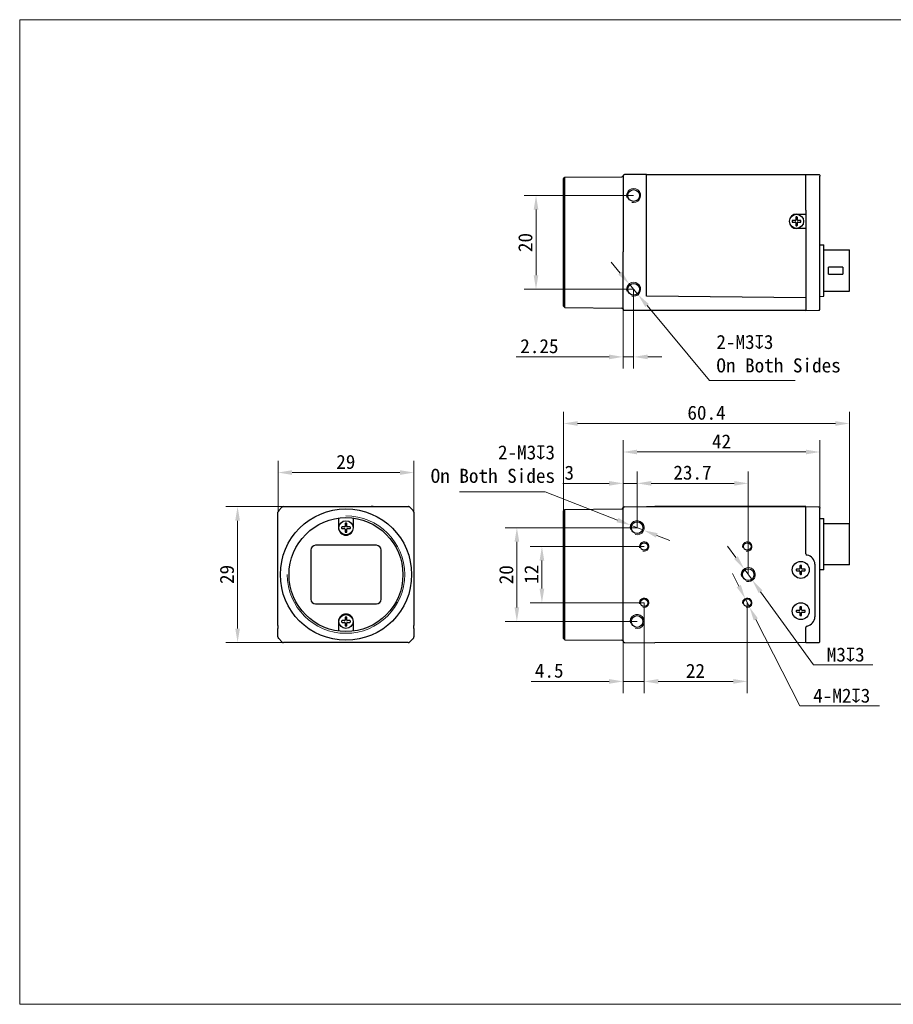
# Model space of a CAD drawing. Header units: millimetres. Extents: x 407 to 704, y 55 to 265.
# Tile 1 of 2: x 407 to 593, y 55 to 265. Entities that reach past the tile are written whole.
import ezdxf

# ---------------------------------------------------------------- set-up
doc = ezdxf.new("R2010")
doc.units = ezdxf.units.MM
doc.header["$LTSCALE"] = 16.335
doc.header["$PDMODE"] = 3
doc.header["$PDSIZE"] = 8
doc.layers.get('0').update_dxf_attribs({"linetype": 'CONTINUOUS'})
doc.layers.get('Defpoints').update_dxf_attribs({"linetype": 'CONTINUOUS'})
for name, color, linetype in [('00_COMPONENTS', 7, 'CONTINUOUS'), ('51__DRAFT_DIMS', 7, 'CONTINUOUS'), ('ASM_DXF_DIMENSION', 7, 'CONTINUOUS'), ('ASM_DXF_FORMAT', 7, 'CONTINUOUS'), ('D-01-35-26-0DXF_CONTINUOUS_LINE', 7, 'CONTINUOUS'), ('D-01-36-26-0DXF_CONTINUOUS_LINE', 7, 'CONTINUOUS')]:
    doc.layers.add(name, color=color, linetype=linetype)
doc.layers.add('AM_5', color=3, linetype='CONTINUOUS', lineweight=25)
doc.styles.get("Standard").update_dxf_attribs({"font": 'simfang.ttf'})
doc.dimstyles.new('DIMSTYLE_1', dxfattribs={"dimtxt": 3, "dimasz": 3, "dimexe": 2.5, "dimexo": 0, "dimgap": 0.75, "dimtad": 1, "dimdsep": 46, "dimtxsty": 'STANDARD', "dimblk": '_FILLED', "dimcen": 0.09, "dimclrd": 8, "dimclre": 8, "dimclrt": 7, "dimadec": 0, "dimazin": 0, "dimtp": 0.001, "dimtm": 0.001, "dimtfac": 1, "dimtofl": 0, "dimtmove": 0, "dimatfit": 3, "dimldrblk": '_FILLED', "dimfxl": 1, "dimtolj": 1, "dimlwd": 9, "dimlwe": 9, "dimarcsym": 0})
doc.dimstyles.new('DIMSTYLE_1$0', dxfattribs={"dimtxt": 3, "dimasz": 3, "dimexe": 2.5, "dimexo": 0, "dimgap": 0.75, "dimtad": 1, "dimdsep": 46, "dimtxsty": 'STANDARD', "dimblk": '_FILLED', "dimcen": 0.09, "dimclrd": 8, "dimclre": 8, "dimclrt": 7, "dimadec": 0, "dimazin": 0, "dimtp": 0.001, "dimtm": 0.001, "dimtfac": 1, "dimtofl": 0, "dimtmove": 0, "dimatfit": 3, "dimldrblk": '_FILLED', "dimfxl": 1, "dimtolj": 1, "dimlwd": 9, "dimlwe": 9, "dimarcsym": 0})
doc.dimstyles.new('DIMSTYLE_2', dxfattribs={"dimtxt": 3, "dimasz": 3, "dimexe": 2.5, "dimexo": 0, "dimtad": 1, "dimdec": 3, "dimdsep": 46, "dimtxsty": 'STANDARD', "dimblk": '_FILLED', "dimcen": 0.09, "dimclrd": 8, "dimclre": 8, "dimclrt": 7, "dimadec": 0, "dimazin": 0, "dimtp": 0.001, "dimtm": 0.001, "dimtfac": 1, "dimtdec": 3, "dimtmove": 0, "dimatfit": 2, "dimldrblk": '_FILLED', "dimfxl": 1, "dimtolj": 1, "dimlwd": 9, "dimlwe": 9, "dimarcsym": 0})

# ---------------------------------------------------------------- blocks, each defined once
blk = doc.blocks.new('_FILLED')
at = {"color": 0, "linetype": 'ByBlock'}
blk.add_solid([(0, 0), (-1, 0.167), (-1, -0.167)], dxfattribs=at)
blk = doc.blocks.new('*D145')
at = {"layer": 'D-01-35-26-0DXF_CONTINUOUS_LINE', "color": 8, "linetype": 'Continuous', "lineweight": 9}
for p, q in [((463.03, 161.32), (450.71, 161.32)), ((453.21, 158.32), (453.21, 135.32)), ((463.93, 132.32), (450.71, 132.32))]:
    blk.add_line(p, q, dxfattribs=at)
at = {"layer": 'Defpoints', "color": 0, "linetype": 'Continuous'}
for p in [(463.03, 161.32), (453.21, 132.32), (463.93, 132.32)]:
    blk.add_point(p, dxfattribs=at)
at = {"layer": 'D-01-35-26-0DXF_CONTINUOUS_LINE', "color": 8, "linetype": 'Continuous', "lineweight": 9, "xscale": 3, "yscale": 3, "zscale": 3}
for p, rotation in [((453.21, 161.32), 90), ((453.21, 132.32), 270)]:
    blk.add_blockref('_FILLED', p, dxfattribs=dict(at, rotation=rotation))
at = {"layer": 'D-01-35-26-0DXF_CONTINUOUS_LINE', "color": 7, "linetype": 'Continuous', "lineweight": 30, "insert": (449.42, 146.85), "char_height": 3, "attachment_point": 2, "rotation": 90}
blk.add_mtext('\\A1;29', dxfattribs=at)
blk = doc.blocks.new('*D146')
at = {"layer": 'D-01-35-26-0DXF_CONTINUOUS_LINE', "color": 8, "linetype": 'Continuous', "lineweight": 9}
for p, q in [((461.83, 160.11), (461.83, 171.08)), ((490.83, 160.11), (490.83, 171.08)), ((464.83, 168.58), (487.83, 168.58))]:
    blk.add_line(p, q, dxfattribs=at)
at = {"layer": 'Defpoints', "color": 0, "linetype": 'Continuous'}
for p in [(490.83, 168.58), (461.83, 160.11), (490.83, 160.11)]:
    blk.add_point(p, dxfattribs=at)
at = {"layer": 'D-01-35-26-0DXF_CONTINUOUS_LINE', "color": 8, "linetype": 'Continuous', "lineweight": 9, "xscale": 3, "yscale": 3, "zscale": 3, "rotation": 180}
blk.add_blockref('_FILLED', (461.83, 168.58), dxfattribs=at)
at = {"layer": 'D-01-35-26-0DXF_CONTINUOUS_LINE', "color": 8, "linetype": 'Continuous', "lineweight": 9, "xscale": 3, "yscale": 3, "zscale": 3}
blk.add_blockref('_FILLED', (490.83, 168.58), dxfattribs=at)
at = {"layer": 'D-01-35-26-0DXF_CONTINUOUS_LINE', "color": 7, "linetype": 'Continuous', "lineweight": 30, "insert": (476.29, 172.36), "char_height": 3, "attachment_point": 2}
blk.add_mtext('\\A1;29', dxfattribs=at)
blk = doc.blocks.new('*D147')
at = {"layer": '51__DRAFT_DIMS', "color": 8, "lineweight": 9}
for p, q in [((538.43, 156.82), (538.43, 168.78)), ((562.13, 146.82), (562.13, 168.78)), ((541.43, 166.28), (559.13, 166.28))]:
    blk.add_line(p, q, dxfattribs=at)
at = {"layer": 'Defpoints', "color": 0}
for p in [(562.13, 166.28), (538.43, 156.82), (562.13, 146.82)]:
    blk.add_point(p, dxfattribs=at)
at = {"layer": '51__DRAFT_DIMS', "color": 8, "lineweight": 9, "xscale": 3, "yscale": 3, "zscale": 3, "rotation": 180}
blk.add_blockref('_FILLED', (538.43, 166.28), dxfattribs=at)
at = {"layer": '51__DRAFT_DIMS', "color": 8, "lineweight": 9, "xscale": 3, "yscale": 3, "zscale": 3}
blk.add_blockref('_FILLED', (562.13, 166.28), dxfattribs=at)
at = {"layer": '51__DRAFT_DIMS', "color": 7, "insert": (550.23, 170.08), "char_height": 3, "attachment_point": 2}
blk.add_mtext('\\A1;23.7', dxfattribs=at)
blk = doc.blocks.new('*D148')
at = {"color": 8, "linetype": 'Continuous', "lineweight": 9}
for p, q in [((535.43, 160.96), (535.43, 168.78)), ((538.43, 156.82), (538.43, 168.78)), ((532.43, 166.28), (522.56, 166.28)), ((538.43, 166.28), (535.43, 166.28)), ((541.43, 166.28), (544.43, 166.28))]:
    blk.add_line(p, q, dxfattribs=at)
at = {"layer": 'Defpoints', "color": 0, "linetype": 'Continuous'}
for p in [(538.43, 166.28), (535.43, 160.96), (538.43, 156.82)]:
    blk.add_point(p, dxfattribs=at)
at = {"color": 8, "linetype": 'Continuous', "lineweight": 9, "xscale": 3, "yscale": 3, "zscale": 3}
blk.add_blockref('_FILLED', (535.43, 166.28), dxfattribs=at)
at = {"color": 8, "linetype": 'Continuous', "lineweight": 9, "xscale": 3, "yscale": 3, "zscale": 3, "rotation": 180}
blk.add_blockref('_FILLED', (538.43, 166.28), dxfattribs=at)
at = {"color": 7, "linetype": 'Continuous', "lineweight": 30, "insert": (524.97, 170.06), "char_height": 3, "attachment_point": 3}
blk.add_mtext('\\A1;3', dxfattribs=at)
blk = doc.blocks.new('*D149')
at = {"layer": '51__DRAFT_DIMS', "color": 8, "lineweight": 9}
for p, q in [((539.93, 140.82), (539.93, 121.54)), ((561.93, 140.82), (561.93, 121.54)), ((542.93, 124.04), (558.93, 124.04))]:
    blk.add_line(p, q, dxfattribs=at)
at = {"layer": 'Defpoints', "color": 0}
for p in [(539.93, 140.82), (561.93, 140.82), (561.93, 124.04)]:
    blk.add_point(p, dxfattribs=at)
at = {"layer": '51__DRAFT_DIMS', "color": 8, "lineweight": 9, "xscale": 3, "yscale": 3, "zscale": 3, "rotation": 180}
blk.add_blockref('_FILLED', (539.93, 124.04), dxfattribs=at)
at = {"layer": '51__DRAFT_DIMS', "color": 8, "lineweight": 9, "xscale": 3, "yscale": 3, "zscale": 3}
blk.add_blockref('_FILLED', (561.93, 124.04), dxfattribs=at)
at = {"layer": '51__DRAFT_DIMS', "color": 7, "insert": (550.87, 127.79), "char_height": 3, "attachment_point": 2}
blk.add_mtext('\\A1;22', dxfattribs=at)
blk = doc.blocks.new('*D150')
at = {"color": 8, "linetype": 'Continuous', "lineweight": 9}
for p, q in [((539.93, 140.82), (539.93, 121.54)), ((535.43, 134.41), (535.43, 121.54)), ((532.43, 124.04), (515.82, 124.04)), ((539.93, 124.04), (535.43, 124.04)), ((542.93, 124.04), (545.93, 124.04))]:
    blk.add_line(p, q, dxfattribs=at)
at = {"layer": 'Defpoints', "color": 0, "linetype": 'Continuous'}
for p in [(539.93, 140.82), (535.43, 134.41), (539.93, 124.04)]:
    blk.add_point(p, dxfattribs=at)
at = {"color": 8, "linetype": 'Continuous', "lineweight": 9, "xscale": 3, "yscale": 3, "zscale": 3}
blk.add_blockref('_FILLED', (535.43, 124.04), dxfattribs=at)
at = {"color": 8, "linetype": 'Continuous', "lineweight": 9, "xscale": 3, "yscale": 3, "zscale": 3, "rotation": 180}
blk.add_blockref('_FILLED', (539.93, 124.04), dxfattribs=at)
at = {"color": 7, "linetype": 'Continuous', "lineweight": 30, "insert": (522.73, 127.84), "char_height": 3, "attachment_point": 3}
blk.add_mtext('\\A1;4.5', dxfattribs=at)
blk = doc.blocks.new('*D151')
at = {"layer": '51__DRAFT_DIMS', "color": 8, "lineweight": 9}
for p, q in [((538.43, 156.82), (510.28, 156.82)), ((512.78, 153.82), (512.78, 139.82)), ((538.43, 136.82), (510.28, 136.82))]:
    blk.add_line(p, q, dxfattribs=at)
at = {"layer": 'Defpoints', "color": 0}
for p in [(538.43, 156.82), (512.78, 136.82), (538.43, 136.82)]:
    blk.add_point(p, dxfattribs=at)
at = {"layer": '51__DRAFT_DIMS', "color": 8, "lineweight": 9, "xscale": 3, "yscale": 3, "zscale": 3}
for p, rotation in [((512.78, 156.82), 90), ((512.78, 136.82), 270)]:
    blk.add_blockref('_FILLED', p, dxfattribs=dict(at, rotation=rotation))
at = {"layer": '51__DRAFT_DIMS', "color": 7, "insert": (509, 146.79), "char_height": 3, "attachment_point": 2, "rotation": 90}
blk.add_mtext('\\A1;20', dxfattribs=at)
blk = doc.blocks.new('*D152')
at = {"layer": '51__DRAFT_DIMS', "color": 8, "lineweight": 9}
for p, q in [((539.93, 152.82), (515.62, 152.82)), ((518.12, 143.82), (518.12, 149.82)), ((539.93, 140.82), (515.62, 140.82))]:
    blk.add_line(p, q, dxfattribs=at)
at = {"layer": 'Defpoints', "color": 0}
for p in [(518.12, 152.82), (539.93, 152.82), (539.93, 140.82)]:
    blk.add_point(p, dxfattribs=at)
at = {"layer": '51__DRAFT_DIMS', "color": 8, "lineweight": 9, "xscale": 3, "yscale": 3, "zscale": 3}
for p, rotation in [((518.12, 152.82), 90), ((518.12, 140.82), 270)]:
    blk.add_blockref('_FILLED', p, dxfattribs=dict(at, rotation=rotation))
at = {"layer": '51__DRAFT_DIMS', "color": 7, "insert": (514.37, 146.9), "char_height": 3, "attachment_point": 2, "rotation": 90}
blk.add_mtext('\\A1;12', dxfattribs=at)
blk = doc.blocks.new('*D155')
at = {"layer": 'AM_5', "color": 8, "lineweight": 9}
for p, q in [((535.43, 160.97), (535.43, 175.47)), ((577.43, 160.97), (577.43, 175.47))]:
    blk.add_line(p, q, dxfattribs=at)
at = {"layer": 'AM_5', "color": 8, "linetype": 'Continuous', "lineweight": 9}
blk.add_line((538.43, 172.97), (574.43, 172.97), dxfattribs=at)
at = {"layer": 'Defpoints', "color": 0}
for p in [(577.43, 172.97), (535.43, 160.97), (577.43, 160.97)]:
    blk.add_point(p, dxfattribs=at)
at = {"layer": 'AM_5', "color": 8, "lineweight": 9, "xscale": 3, "yscale": 3, "zscale": 3, "rotation": 180}
blk.add_blockref('_FILLED', (535.43, 172.97), dxfattribs=at)
at = {"layer": 'AM_5', "color": 8, "lineweight": 9, "xscale": 3, "yscale": 3, "zscale": 3}
blk.add_blockref('_FILLED', (577.43, 172.97), dxfattribs=at)
at = {"layer": 'AM_5', "color": 7, "insert": (556.43, 175.22), "char_height": 3, "attachment_point": 5}
blk.add_mtext('\\A1;42', dxfattribs=at)
blk = doc.blocks.new('*D156')
at = {"layer": '51__DRAFT_DIMS', "color": 8, "lineweight": 9}
for p, q in [((537.68, 227.67), (514.36, 227.67)), ((516.86, 224.67), (516.86, 210.67)), ((537.68, 207.67), (514.36, 207.67))]:
    blk.add_line(p, q, dxfattribs=at)
at = {"layer": 'Defpoints', "color": 0}
for p in [(537.68, 227.67), (516.86, 207.67), (537.68, 207.67)]:
    blk.add_point(p, dxfattribs=at)
at = {"layer": '51__DRAFT_DIMS', "color": 8, "lineweight": 9, "xscale": 3, "yscale": 3, "zscale": 3}
for p, rotation in [((516.86, 227.67), 90), ((516.86, 207.67), 270)]:
    blk.add_blockref('_FILLED', p, dxfattribs=dict(at, rotation=rotation))
at = {"layer": '51__DRAFT_DIMS', "color": 7, "insert": (513.07, 217.64), "char_height": 3, "attachment_point": 2, "rotation": 90}
blk.add_mtext('\\A1;20', dxfattribs=at)
blk = doc.blocks.new('*D157')
at = {"color": 8, "linetype": 'Continuous', "lineweight": 9}
for p, q in [((537.68, 207.67), (537.68, 190.75)), ((535.43, 205.54), (535.43, 190.75)), ((532.43, 193.25), (512.63, 193.25)), ((537.68, 193.25), (535.43, 193.25)), ((540.68, 193.25), (543.68, 193.25))]:
    blk.add_line(p, q, dxfattribs=at)
at = {"layer": 'Defpoints', "color": 0, "linetype": 'Continuous'}
for p in [(537.68, 207.67), (535.43, 205.54), (537.68, 193.25)]:
    blk.add_point(p, dxfattribs=at)
at = {"color": 8, "linetype": 'Continuous', "lineweight": 9, "xscale": 3, "yscale": 3, "zscale": 3}
blk.add_blockref('_FILLED', (535.43, 193.25), dxfattribs=at)
at = {"color": 8, "linetype": 'Continuous', "lineweight": 9, "xscale": 3, "yscale": 3, "zscale": 3, "rotation": 180}
blk.add_blockref('_FILLED', (537.68, 193.25), dxfattribs=at)
at = {"color": 7, "linetype": 'Continuous', "lineweight": 30, "insert": (521.66, 197.05), "char_height": 3, "attachment_point": 3}
blk.add_mtext('\\A1;2.25', dxfattribs=at)
blk = doc.blocks.new('*D158')
at = {"layer": 'ASM_DXF_DIMENSION', "color": 8, "linetype": 'Continuous', "lineweight": 9}
for p, q in [((559.49, 150.46), (557.73, 152.89)), ((561.25, 148.03), (563.01, 145.6)), ((564.77, 143.17), (576.04, 127.6)), ((588.72, 127.6), (576.04, 127.6))]:
    blk.add_line(p, q, dxfattribs=at)
at = {"layer": 'Defpoints', "color": 0}
for p in [(561.25, 148.03), (563.01, 145.6)]:
    blk.add_point(p, dxfattribs=at)
at = {"layer": 'ASM_DXF_DIMENSION', "color": 8, "linetype": 'ByBlock', "lineweight": 9, "xscale": 3, "yscale": 3, "zscale": 3}
for p, rotation in [((561.25, 148.03), 305.9015583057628), ((563.01, 145.6), 125.9015583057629)]:
    blk.add_blockref('_FILLED', p, dxfattribs=dict(at, rotation=rotation))
at = {"layer": 'ASM_DXF_DIMENSION', "color": 7, "lineweight": 15, "insert": (578.87, 131.26), "char_height": 3, "attachment_point": 1}
blk.add_mtext('\\A1;M{\\A1;3\\Fgdt|c134;x\\fFangSong|b0|i0|c134|p49;3}', dxfattribs=at)
blk = doc.blocks.new('*D159')
at = {"layer": 'ASM_DXF_DIMENSION', "color": 8, "linetype": 'Continuous', "lineweight": 9}
for p, q in [((560.11, 144.38), (558.74, 147.05)), ((561.47, 141.71), (562.38, 139.92)), ((563.75, 137.25), (573.15, 118.85)), ((590.1, 118.85), (573.15, 118.85))]:
    blk.add_line(p, q, dxfattribs=at)
at = {"layer": 'Defpoints', "color": 0}
for p in [(561.47, 141.71), (562.38, 139.92)]:
    blk.add_point(p, dxfattribs=at)
at = {"layer": 'ASM_DXF_DIMENSION', "color": 8, "linetype": 'ByBlock', "lineweight": 9, "xscale": 3, "yscale": 3, "zscale": 3}
for p, rotation in [((561.47, 141.71), 297.0607230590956), ((562.38, 139.92), 117.0607230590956)]:
    blk.add_blockref('_FILLED', p, dxfattribs=dict(at, rotation=rotation))
at = {"layer": 'ASM_DXF_DIMENSION', "color": 7, "lineweight": 15, "insert": (575.98, 122.51), "char_height": 3, "attachment_point": 1}
blk.add_mtext('\\A1;4-M{\\A1;2\\Fgdt|c134;x\\fFangSong|b0|i0|c134|p49;3}', dxfattribs=at)
blk = doc.blocks.new('*D162')
at = {"color": 8, "lineweight": 9}
for p, q in [((522.73, 160.41), (522.73, 181.55)), ((583.73, 157.74), (583.73, 181.55)), ((525.73, 179.05), (580.73, 179.05))]:
    blk.add_line(p, q, dxfattribs=at)
at = {"layer": 'Defpoints', "color": 0}
for p in [(583.73, 179.05), (522.73, 160.41), (583.73, 157.74)]:
    blk.add_point(p, dxfattribs=at)
at = {"color": 8, "linetype": 'ByBlock', "lineweight": 9, "xscale": 3, "yscale": 3, "zscale": 3, "rotation": 180}
blk.add_blockref('_FILLED', (522.73, 179.05), dxfattribs=at)
at = {"color": 8, "linetype": 'ByBlock', "lineweight": 9, "xscale": 3, "yscale": 3, "zscale": 3}
blk.add_blockref('_FILLED', (583.73, 179.05), dxfattribs=at)
at = {"color": 7, "insert": (553.23, 181.33), "char_height": 3, "attachment_point": 5}
blk.add_mtext('\\A1;\\A1;60.4', dxfattribs=at)

msp = doc.modelspace()

# ---------------------------------------------------------------- linework, layer by layer
at = {"layer": '00_COMPONENTS', "color": 7}
for p, q in [((535.436, 231.8958), (535.4361, 231.8963)), ((572.248, 223.0143), (572.248, 222.4481)), ((572.608, 222.4481), (572.608, 223.0143)), ((572.148, 222.3481), (571.5818, 222.3481)), ((571.5818, 221.9881), (572.148, 221.9881)), ((572.248, 221.8881), (572.248, 221.3218)), ((572.608, 221.3218), (572.608, 221.8881)), ((573.2742, 222.3481), (572.708, 222.3481)), ((572.708, 221.9881), (573.2742, 221.9881)), ((574.428, 206.4981), (574.4272, 206.4073)), ((535.4275, 203.467), (535.4276, 203.4612)), ((535.428, 203.477), (535.428, 203.4828)), ((577.115, 203.1915), (577.129, 203.1916)), ((577.1294, 203.1916), (577.1282, 203.1916)), ((577.129, 203.1916), (577.1376, 203.1917)), ((535.4361, 161.0436), (535.4325, 161.0263)), ((535.4351, 161.0395), (535.4345, 161.0367)), ((535.4356, 161.0416), (535.4349, 161.0382)), ((535.4354, 161.0408), (535.4361, 161.0435)), ((535.4358, 161.0425), (535.4361, 161.0434)), ((577.4279, 160.9832), (577.428, 160.9773)), ((476.1479, 157.6616), (476.1479, 157.0954)), ((476.5079, 157.0954), (476.5079, 157.6616)), ((476.0479, 156.9954), (475.4816, 156.9954)), ((475.4816, 156.6354), (476.0479, 156.6354)), ((476.1479, 156.5354), (476.1479, 155.9691)), ((476.5079, 155.9691), (476.5079, 156.5354)), ((477.1741, 156.9954), (476.6079, 156.9954)), ((476.6079, 156.6354), (477.1741, 156.6354)), ((461.852, 155.3654), (461.8519, 155.3654)), ((573.048, 147.9954), (572.4818, 147.9954)), ((572.4818, 147.6354), (573.048, 147.6354)), ((573.148, 148.6616), (573.148, 148.0954)), ((573.148, 147.5354), (573.148, 146.9691)), ((573.508, 148.0954), (573.508, 148.6616)), ((573.508, 146.9691), (573.508, 147.5354)), ((574.1742, 147.9954), (573.608, 147.9954)), ((573.608, 147.6354), (574.1742, 147.6354)), ((573.048, 139.1954), (572.4818, 139.1954)), ((572.4818, 138.8354), (573.048, 138.8354)), ((573.148, 139.8616), (573.148, 139.2954)), ((573.148, 138.7354), (573.148, 138.1691)), ((573.508, 139.2954), (573.508, 139.8616)), ((573.508, 138.1691), (573.508, 138.7354)), ((574.1742, 139.1954), (573.608, 139.1954)), ((573.608, 138.8354), (574.1742, 138.8354)), ((476.0479, 136.9954), (475.4816, 136.9954)), ((475.4816, 136.6354), (476.0479, 136.6354)), ((476.1479, 137.6616), (476.1479, 137.0954)), ((476.1479, 136.5354), (476.1479, 135.9691)), ((476.5079, 137.0954), (476.5079, 137.6616)), ((476.5079, 135.9691), (476.5079, 136.5354)), ((477.1741, 136.9954), (476.6079, 136.9954)), ((476.6079, 136.6354), (477.1741, 136.6354)), ((490.8037, 138.2653), (490.8038, 138.2654)), ((535.4325, 132.6045), (535.4361, 132.5873)), ((535.4361, 132.5873), (535.4356, 132.5892))]:
    msp.add_line(p, q, dxfattribs=at)
at = {"layer": '00_COMPONENTS', "color": 4}
msp.add_line((476.0479, 136.9954), (476.0479, 137.0245), dxfattribs=at)
at = {"layer": '00_COMPONENTS', "color": 7}
for points in [[(535.4325, 161.0262), (535.4333, 161.0306), (535.4341, 161.0348), (535.4349, 161.0382)], [(535.4338, 161.0333), (535.4331, 161.0293), (535.4325, 161.0263)], [(535.4338, 132.5974), (535.4331, 132.6015), (535.4325, 132.6045)], [(535.4325, 132.6045), (535.4333, 132.6001), (535.4341, 132.5959), (535.4349, 132.5925), (535.4354, 132.59)], [(535.4358, 132.5882), (535.4351, 132.5912), (535.4345, 132.594)]]:
    msp.add_lwpolyline(points, dxfattribs=at)
for centre, radius, start, end in [((535.7374, 231.8252), 0.3096, 168.591806, 169.235163), ((572.348, 223.0143), 0.1, 95.400537, 180), ((572.428, 222.1681), 0.95, 84.599463, 95.400537), ((572.508, 223.0143), 0.1, 0, 84.599463), ((572.428, 222.1681), 0.95, 174.599463, 185.400537), ((571.5818, 222.2481), 0.1, 90, 174.599463), ((571.5818, 222.0881), 0.1, 185.400537, 270), ((572.148, 222.4481), 0.1, 270, 0), ((572.148, 221.8881), 0.1, 0, 90), ((572.348, 221.3218), 0.1, 180, 264.599463), ((572.428, 222.1681), 0.95, 264.599463, 275.400537), ((572.508, 221.3218), 0.1, 275.400537, 0), ((572.708, 222.4481), 0.1, 180, 270), ((572.708, 221.8881), 0.1, 90, 180), ((573.2742, 222.2481), 0.1, 5.400537, 90), ((573.2742, 222.0881), 0.1, 270, 354.599463), ((572.428, 222.1681), 0.95, 354.599463, 5.400537), ((462.3305, 160.1079), 0.5027, 165.033075, 179.959707), ((462.3284, 160.1077), 0.5007, 145.034134, 149.973803), ((462.3291, 160.1073), 0.5015, 135.024712, 145.043164), ((463.0359, 160.8141), 0.5015, 124.963589, 134.975313), ((463.0353, 160.8127), 0.5027, 90.04029, 104.966887), ((535.7277, 160.9744), 0.2997, 170.015265, 180.005781), ((535.7287, 160.9744), 0.3007, 178.029562, 180.002594), ((535.7284, 160.9743), 0.3004, 170.03587, 178.017824), ((476.2479, 157.6616), 0.1, 95.400537, 180), ((476.3279, 156.8154), 0.95, 84.599463, 95.400537), ((476.4079, 157.6616), 0.1, 0, 84.599463), ((476.3279, 156.8154), 0.95, 174.599463, 185.400537), ((475.4816, 156.8954), 0.1, 90, 174.599463), ((475.4816, 156.7354), 0.1, 185.400537, 270), ((476.0479, 157.0954), 0.1, 270, 0), ((476.0479, 156.5354), 0.1, 0, 90), ((476.2479, 155.9691), 0.1, 180, 264.599463), ((476.3279, 156.8154), 0.95, 264.599463, 275.400537), ((476.4079, 155.9691), 0.1, 275.400537, 0), ((476.6079, 157.0954), 0.1, 180, 270), ((476.6079, 156.5354), 0.1, 90, 180), ((477.1741, 156.8954), 0.1, 5.400537, 90), ((477.1741, 156.7354), 0.1, 270, 354.599463), ((476.3279, 156.8154), 0.95, 354.599463, 5.400537), ((573.328, 147.8154), 0.95, 174.599463, 185.400537), ((572.4818, 147.8954), 0.1, 90, 174.599463), ((572.4818, 147.7354), 0.1, 185.400537, 270), ((573.048, 148.0954), 0.1, 270, 0), ((573.048, 147.5354), 0.1, 0, 90), ((573.248, 148.6616), 0.1, 95.400537, 180), ((573.328, 147.8154), 0.95, 84.599463, 95.400537), ((573.408, 148.6616), 0.1, 0, 84.599463), ((573.608, 148.0954), 0.1, 180, 270), ((573.608, 147.5354), 0.1, 90, 180), ((574.1742, 147.8954), 0.1, 5.400537, 90), ((574.1742, 147.7354), 0.1, 270, 354.599463), ((573.328, 147.8154), 0.95, 354.599463, 5.400537), ((573.248, 146.9691), 0.1, 180, 264.599463), ((573.328, 147.8154), 0.95, 264.599463, 275.400537), ((573.408, 146.9691), 0.1, 275.400537, 0), ((573.328, 139.0154), 0.95, 174.599463, 185.400537), ((572.4818, 139.0954), 0.1, 90, 174.599463), ((572.4818, 138.9354), 0.1, 185.400537, 270), ((573.048, 139.2954), 0.1, 270, 0), ((573.048, 138.7354), 0.1, 0, 90), ((573.248, 139.8616), 0.1, 95.400537, 180), ((573.328, 139.0154), 0.95, 84.599463, 95.400537), ((573.408, 139.8616), 0.1, 0, 84.599463), ((573.608, 139.2954), 0.1, 180, 270), ((573.608, 138.7354), 0.1, 90, 180), ((574.1742, 139.0954), 0.1, 5.400537, 90), ((574.1742, 138.9354), 0.1, 270, 354.599463), ((573.328, 139.0154), 0.95, 354.599463, 5.400537), ((476.3279, 136.8154), 0.95, 174.599463, 185.400537), ((475.4816, 136.8954), 0.1, 90, 174.599463), ((475.4816, 136.7354), 0.1, 185.400537, 270), ((476.0479, 137.0954), 0.1, 270, 0), ((476.0479, 136.5354), 0.1, 0, 90), ((476.2479, 137.6616), 0.1, 95.400537, 180), ((476.3279, 136.8154), 0.95, 84.599463, 95.400537), ((476.4079, 137.6616), 0.1, 0, 84.599463), ((476.6079, 137.0954), 0.1, 180, 270), ((476.6079, 136.5354), 0.1, 90, 180), ((477.1741, 136.8954), 0.1, 5.400537, 90), ((477.1741, 136.7354), 0.1, 270, 354.599463), ((476.3279, 136.8154), 0.95, 354.599463, 5.400537), ((573.248, 138.1691), 0.1, 180, 264.599463), ((573.328, 139.0154), 0.95, 264.599463, 275.400537), ((573.408, 138.1691), 0.1, 275.400537, 0), ((476.2479, 135.9691), 0.1, 180, 264.599463), ((476.3279, 136.8154), 0.95, 264.599463, 275.400537), ((476.4079, 135.9691), 0.1, 275.400537, 0), ((535.7296, 132.6564), 0.3016, 179.996738, 181.994019)]:
    msp.add_arc(centre, radius, start, end, dxfattribs=at)
at = {"layer": '00_COMPONENTS', "color": 4}
for centre, radius, start, end in [((535.1426, 203.468), 0.2854, 0.005766, 2.945615), ((535.7298, 160.9641), 0.3018, 178.065006, 179.997459), ((535.7298, 132.6666), 0.3018, 180.002541, 181.934994), ((535.4476, 132.6666), 0.0196, 179.94319, 193.897679)]:
    msp.add_arc(centre, radius, start, end, dxfattribs=at)
at = {"layer": '00_COMPONENTS', "color": 7}
msp.add_ellipse((482.1279, 161.3119), major_axis=(0.4, 0), ratio=0.00872687, start_param=-4.71238898, end_param=-3.14159265, dxfattribs=at)
at = {"layer": '00_COMPONENTS', "color": 4}
msp.add_open_spline([(535.4287, 203.4786), (535.4285, 203.4793), (535.4281, 203.4807), (535.428, 203.4821), (535.428, 203.4828)], degree=3, knots=[0, 0, 0, 0, 0.49871374, 1, 1, 1, 1], dxfattribs=at)
at = {"layer": 'ASM_DXF_DIMENSION', "color": 8, "linetype": 'Continuous', "lineweight": 9}
for p, q in [((534.8012, 211.1284), (532.8833, 213.4353)), ((536.719, 208.8215), (538.6369, 206.5146)), ((540.5548, 204.2077), (553.863, 188.1999)), ((572.1095, 188.1999), (553.863, 188.1999)), ((500.5446, 164.4672), (518.7911, 164.4672)), ((534.2351, 158.4492), (518.7911, 164.4672)), ((539.8256, 156.2708), (537.0303, 157.36)), ((542.6209, 155.1815), (545.4162, 154.0923))]:
    msp.add_line(p, q, dxfattribs=at)
at = {"layer": 'ASM_DXF_FORMAT', "color": 7, "linetype": 'Continuous', "lineweight": 15}
for p, q in [((406.7343, 55.1704), (406.7343, 265.1704)), ((406.7343, 265.1704), (703.7343, 265.1704)), ((406.7343, 55.1704), (703.7343, 55.1704))]:
    msp.add_line(p, q, dxfattribs=at)
at = {"layer": 'D-01-35-26-0DXF_CONTINUOUS_LINE', "color": 7, "linetype": 'Continuous', "lineweight": 30}
for p, q in [((522.728, 231.2583), (523.028, 231.5599)), ((522.728, 204.0779), (522.728, 231.2583)), ((523.028, 231.5599), (535.1468, 231.6656)), ((523.028, 203.7763), (523.028, 231.5599)), ((540.428, 232.1681), (535.7222, 232.127)), ((540.428, 206.7948), (540.428, 232.1681)), ((540.428, 232.1681), (574.428, 232.1681)), ((574.428, 232.1681), (577.1368, 232.1444)), ((574.428, 224.5264), (574.428, 232.1681)), ((577.4286, 203.4859), (577.428, 231.8312)), ((572.428, 223.7181), (574.428, 223.7181)), ((574.428, 224.5264), (574.428, 219.8098)), ((574.428, 220.6181), (572.428, 220.6181)), ((574.428, 219.8098), (574.428, 206.4981)), ((577.428, 217.168), (578.228, 217.1679)), ((578.228, 206.1681), (578.228, 217.1679)), ((535.428, 203.4681), (535.428, 215.6834)), ((578.228, 216.093), (583.728, 216.093)), ((583.728, 207.243), (583.728, 216.093)), ((582.328, 212.418), (579.228, 212.418)), ((579.228, 210.918), (579.228, 212.418)), ((582.328, 212.418), (582.328, 210.918)), ((579.228, 210.918), (582.328, 210.918)), ((540.428, 206.1681), (540.428, 206.7948)), ((574.428, 205.8714), (540.428, 206.1681)), ((574.428, 206.4981), (574.428, 203.1681)), ((577.428, 206.168), (578.228, 206.1681)), ((578.228, 207.243), (583.728, 207.243)), ((522.728, 204.0779), (523.028, 203.7763)), ((523.028, 203.7763), (535.1386, 203.6706)), ((574.428, 203.1681), (535.728, 203.1681)), ((574.428, 203.1681), (577.1363, 203.1917)), ((461.8279, 135.9421), (461.8279, 160.1083)), ((461.9743, 160.4618), (462.6814, 161.1689)), ((463.035, 161.3154), (481.8162, 161.3154)), ((481.8712, 161.3154), (489.6207, 161.3154)), ((489.9743, 161.1689), (490.6814, 160.4618)), ((490.8279, 160.1083), (490.8279, 135.9421)), ((522.728, 160.4056), (523.028, 160.7072)), ((522.728, 133.2252), (522.728, 160.4056)), ((523.028, 160.7072), (535.1468, 160.8129)), ((523.028, 132.9236), (523.028, 160.7072)), ((535.428, 132.6666), (535.428, 160.9743)), ((535.7254, 161.2743), (542.2054, 161.3309)), ((540.428, 161.3154), (574.428, 161.3154)), ((574.428, 161.3284), (542.2054, 161.3309)), ((574.428, 151.2828), (574.428, 161.3284)), ((574.428, 161.3154), (577.1161, 161.2919)), ((577.428, 132.6534), (577.428, 160.9785)), ((474.7279, 158.8596), (474.7279, 156.8154)), ((477.9279, 156.8154), (477.9279, 158.8596)), ((577.428, 158.8155), (578.228, 158.8155)), ((578.228, 147.8155), (578.228, 158.8155)), ((578.228, 157.7405), (583.728, 157.7405)), ((583.728, 148.8905), (583.728, 157.7405)), ((468.8279, 152.0654), (468.8279, 141.5654)), ((482.8279, 153.0654), (469.8279, 153.0654)), ((483.8279, 141.5654), (483.8279, 152.0654)), ((576.328, 149.0179), (576.328, 137.8129)), ((578.228, 147.8155), (577.428, 147.8155)), ((583.728, 148.8905), (578.228, 148.8905)), ((469.8279, 140.5654), (482.8279, 140.5654)), ((474.7279, 136.8154), (474.7279, 134.7712)), ((477.9279, 134.7712), (477.9279, 136.8154)), ((461.8279, 135.9421), (461.8279, 135.3154)), ((461.8279, 133.5225), (461.8279, 135.3154)), ((490.8279, 135.3154), (490.8279, 135.9421)), ((490.8279, 135.3154), (490.8279, 133.5225)), ((574.428, 132.3023), (574.428, 135.5479)), ((461.9743, 133.1689), (462.6814, 132.4618)), ((489.6208, 132.3154), (463.035, 132.3154)), ((489.9743, 132.4618), (490.6814, 133.1689)), ((490.6462, 133.1344), (490.6465, 133.134)), ((522.728, 133.2252), (523.028, 132.9236)), ((523.028, 132.9236), (535.1468, 132.8178)), ((535.7254, 132.3564), (542.2054, 132.2999)), ((574.428, 132.3023), (542.2054, 132.2999)), ((574.428, 132.3154), (577.1363, 132.339)), ((577.1294, 132.3389), (577.1282, 132.3389))]:
    msp.add_line(p, q, dxfattribs=at)
msp.add_lwpolyline([(535.4283, 231.827, 0.01175048), (535.428, 231.8126), (535.428, 219.6527)], format="xyb", dxfattribs=at)
for points in [[(577.1376, 203.1917), (577.1406, 203.1918), (577.1447, 203.1919), (577.149, 203.1921), (577.1531, 203.1923), (577.1575, 203.1926), (577.1619, 203.193), (577.1664, 203.1935), (577.1709, 203.194), (577.1755, 203.1946), (577.1802, 203.1953), (577.1849, 203.1961), (577.1896, 203.197), (577.1944, 203.1979), (577.1992, 203.199), (577.204, 203.2001), (577.2089, 203.2014), (577.2138, 203.2027)], [(577.2138, 203.2027), (577.2186, 203.2041), (577.2235, 203.2056), (577.2284, 203.2072), (577.2333, 203.2089)], [(577.2333, 203.2089), (577.2382, 203.2107), (577.2431, 203.2126), (577.248, 203.2146), (577.2529, 203.2167), (577.2579, 203.219), (577.2628, 203.2213), (577.2678, 203.2238), (577.2728, 203.2264), (577.2778, 203.2291), (577.2828, 203.232), (577.2878, 203.235), (577.2928, 203.2381), (577.2978, 203.2414), (577.3028, 203.2448), (577.3078, 203.2484), (577.3128, 203.252), (577.3177, 203.2559), (577.3226, 203.2599), (577.3274, 203.264), (577.3322, 203.2682), (577.3369, 203.2726), (577.3416, 203.2771), (577.3462, 203.2817), (577.3507, 203.2865), (577.3551, 203.2914), (577.3594, 203.2964), (577.3637, 203.3016), (577.3678, 203.3069), (577.3719, 203.3123), (577.3759, 203.3179), (577.3797, 203.3236), (577.3835, 203.3294), (577.3871, 203.3353), (577.3906, 203.3413), (577.394, 203.3475), (577.3973, 203.3538), (577.4004, 203.3602), (577.4034, 203.3667), (577.4062, 203.3734), (577.4089, 203.3801), (577.4115, 203.3869), (577.4139, 203.3939), (577.4161, 203.4009), (577.4181, 203.408), (577.42, 203.4153), (577.4217, 203.4226), (577.4233, 203.43), (577.4246, 203.4374), (577.4258, 203.445), (577.4267, 203.4525), (577.4275, 203.4598), (577.428, 203.4668), (577.4284, 203.4735), (577.4285, 203.4794), (577.4286, 203.4844), (577.4286, 203.4859)], [(577.115, 132.3388), (577.129, 132.3389), (577.1375, 132.339), (577.1403, 132.3391), (577.1443, 132.3392), (577.1485, 132.3394), (577.1527, 132.3396), (577.1571, 132.3399), (577.1615, 132.3403), (577.166, 132.3407), (577.1705, 132.3413), (577.1751, 132.3419), (577.1798, 132.3426), (577.1845, 132.3434), (577.1893, 132.3442), (577.194, 132.3452), (577.1989, 132.3462), (577.2037, 132.3474), (577.2086, 132.3486), (577.2134, 132.3499)], [(577.2134, 132.3499), (577.2183, 132.3513), (577.2232, 132.3528), (577.2281, 132.3544), (577.233, 132.3561)], [(577.233, 132.3561), (577.2379, 132.3579), (577.2428, 132.3598), (577.2477, 132.3618), (577.2527, 132.3639), (577.2576, 132.3661), (577.2626, 132.3685), (577.2676, 132.371), (577.2726, 132.3736), (577.2776, 132.3763), (577.2826, 132.3791), (577.2876, 132.3821), (577.2926, 132.3853), (577.2977, 132.3886), (577.3027, 132.392), (577.3077, 132.3955), (577.3126, 132.3992), (577.3176, 132.4031), (577.3225, 132.4071), (577.3273, 132.4112), (577.3321, 132.4154), (577.3368, 132.4198), (577.3415, 132.4243), (577.3461, 132.429), (577.3506, 132.4337), (577.355, 132.4386), (577.3594, 132.4437), (577.3636, 132.4488), (577.3678, 132.4541), (577.3719, 132.4596), (577.3759, 132.4651), (577.3797, 132.4708), (577.3835, 132.4766), (577.3871, 132.4826), (577.3906, 132.4886), (577.394, 132.4948), (577.3973, 132.5011), (577.4004, 132.5075), (577.4034, 132.5141), (577.4063, 132.5207), (577.409, 132.5275), (577.4115, 132.5343), (577.4139, 132.5413), (577.4161, 132.5483), (577.4182, 132.5555), (577.4201, 132.5627), (577.4218, 132.57), (577.4233, 132.5775), (577.4246, 132.5849), (577.4258, 132.5924), (577.4267, 132.6), (577.4275, 132.6072), (577.428, 132.6142), (577.4284, 132.6209), (577.4286, 132.6268), (577.4286, 132.6318), (577.4286, 132.6332)]]:
    msp.add_lwpolyline(points, dxfattribs=at)
for centre, radius in [((537.678, 227.6681), 1.25), ((572.428, 222.1681), 1.5), ((537.678, 207.6681), 1.25), ((476.3279, 146.8154), 14), ((476.3279, 146.8154), 12.15), ((476.3279, 156.8154), 1.5), ((538.428, 156.8154), 1.25), ((539.928, 152.8154), 0.8), ((561.928, 152.8154), 0.8), ((573.328, 147.8154), 1.8), ((562.128, 146.8154), 1.25), ((562.128, 146.8154), 1.25), ((539.928, 140.8154), 0.8), ((561.928, 140.8154), 0.8), ((573.328, 139.0154), 1.8), ((476.3279, 136.8154), 1.5), ((538.428, 136.8154), 1.25)]:
    msp.add_circle(centre, radius, dxfattribs=at)
for centre, radius, start, end in [((535.1442, 231.9656), 0.3, 270.5, 346.647717), ((572.428, 222.1681), 1.55, 90.00003, 270), ((535.136, 203.3706), 0.3, 14.811149, 89.5), ((462.3279, 160.1083), 0.5, 135, 180), ((462.3267, 160.1088), 0.4987, 149.982819, 154.985146), ((463.035, 160.8154), 0.5, 90, 135), ((463.0352, 160.8152), 0.5003, 118.988703, 124.973501), ((463.0345, 160.8163), 0.499, 114.716341, 118.978215), ((489.6207, 160.8154), 0.5, 45, 90), ((489.6204, 160.8127), 0.5027, 75.033113, 89.95971), ((489.6213, 160.8165), 0.4987, 59.982848, 64.985188), ((489.6202, 160.8149), 0.5007, 55.034147, 59.973832), ((489.6198, 160.8141), 0.5015, 45.024711, 55.043176), ((490.3266, 160.1073), 0.5015, 34.963589, 44.975313), ((490.3279, 160.1083), 0.5, 0, 45), ((490.3277, 160.108), 0.5003, 28.982473, 34.973502), ((490.3288, 160.1087), 0.499, 24.710779, 28.971974), ((490.3252, 160.1079), 0.5027, 0.04029, 14.966908), ((535.1442, 161.1129), 0.3, 270.5, 346.647783), ((535.728, 160.9743), 0.3, 90.5, 180), ((476.3279, 156.8154), 1.6, 180, 0), ((469.8279, 152.0654), 1, 90, 180), ((482.8279, 152.0654), 1, 0, 90), ((574.728, 151.2828), 0.3, 180, 259.98459), ((574.328, 149.0179), 2, 0, 79.98459), ((469.8279, 141.5654), 1, 180, 270), ((482.8279, 141.5654), 1, 270, 0), ((476.3279, 136.8154), 1.6, 0, 180), ((574.328, 137.8129), 2, 280.01541, 0), ((574.728, 135.5479), 0.3, 100.01541, 180), ((462.3278, 133.5224), 0.4999, 179.994628, 225.003217), ((462.3307, 133.5243), 0.5033, 203.50677, 216.921415), ((463.0349, 132.8153), 0.5, 225, 270), ((463.0357, 132.8188), 0.5034, 248.429142, 262.013133), ((489.6208, 132.8153), 0.5, 270, 315), ((489.62, 132.819), 0.5036, 277.497384, 291.568173), ((490.3288, 133.5214), 0.4985, 315.007864, 320.022361), ((490.328, 133.5224), 0.4998, 315, 0.005409), ((490.3248, 133.5245), 0.5036, 322.32585, 336.48911), ((535.1442, 132.5178), 0.3, 13.352217, 89.5), ((535.7278, 132.6564), 0.2998, 179.995926, 269.5), ((577.1288, 132.6534), 0.2992, 358.07948, 359.997337)]:
    msp.add_arc(centre, radius, start, end, dxfattribs=at)
for points, knots in [([(535.6591, 232.1158), (535.5967, 232.0985), (535.4799, 232.0224), (535.4314, 231.8917), (535.4283, 231.827)], [0, 0, 0, 0, 0.50025921, 1, 1, 1, 1]), ([(577.2227, 232.1247), (577.2816, 232.1029), (577.3883, 232.0211), (577.428, 231.8927), (577.428, 231.83)], [0, 0, 0, 0, 0.5005752, 1, 1, 1, 1]), ([(535.428, 219.6527), (535.428, 218.9912), (535.4442, 217.6681), (535.428, 216.3449), (535.428, 215.6834)], [0, 0, 0, 0, 0.49999986, 1, 1, 1, 1]), ([(535.6614, 203.1789), (535.5971, 203.1961), (535.4768, 203.2748), (535.4293, 203.4105), (535.428, 203.477)], [0, 0, 0, 0, 0.50032783, 1, 1, 1, 1]), ([(577.2227, 161.272), (577.2807, 161.2505), (577.386, 161.1707), (577.4267, 161.045), (577.4279, 160.9832)], [0, 0, 0, 0, 0.50046422, 1, 1, 1, 1])]:
    msp.add_open_spline(points, degree=3, knots=knots, dxfattribs=at)
for points in [[(535.7398, 232.1272), (535.7126, 232.1269), (535.6853, 232.123), (535.6591, 232.1158)], [(577.1161, 232.1446), (577.1523, 232.1443), (577.1888, 232.1373), (577.2227, 232.1247)], [(535.7427, 203.1681), (535.7154, 203.1681), (535.6878, 203.1718), (535.6614, 203.1789)], [(577.1161, 161.2919), (577.1523, 161.2916), (577.1888, 161.2846), (577.2227, 161.272)]]:
    msp.add_open_spline(points, degree=3, dxfattribs=at)
at = {"layer": 'D-01-36-26-0DXF_CONTINUOUS_LINE', "color": 7, "linetype": 'Continuous', "lineweight": 15}
for centre, radius, start, end in [((537.6779, 227.6681), 1.4999, 270, 195.960245), ((537.6785, 227.6736), 1.5055, 255.59615, 269.978647), ((537.6779, 207.6681), 1.4999, 270, 195.960245), ((537.6785, 207.6736), 1.5055, 255.59615, 269.978647), ((476.3279, 146.8154), 12.52, 180, 90), ((538.428, 156.8154), 1.5, 255, 195), ((539.928, 152.8154), 1, 255, 195), ((561.928, 152.8154), 1, 255, 195), ((562.128, 146.8154), 1.5, 255, 195), ((539.928, 140.8154), 1, 255, 195), ((561.928, 140.8154), 1, 255, 195), ((538.428, 136.8154), 1.5, 255, 195)]:
    msp.add_arc(centre, radius, start, end, dxfattribs=at)

# ---------------------------------------------------------------- block references
at = {"layer": 'ASM_DXF_DIMENSION', "color": 8, "linetype": 'Continuous', "lineweight": 9, "xscale": 3, "yscale": 3, "zscale": 3}
for p, rotation in [((536.719, 208.8215), 309.7388629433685), ((538.6369, 206.5146), 129.7388629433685), ((537.0303, 157.36), 338.7108052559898), ((539.8256, 156.2708), 158.7108052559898)]:
    msp.add_blockref('_FILLED', p, dxfattribs=dict(at, rotation=rotation))

# ---------------------------------------------------------------- texts
at = {"layer": 'ASM_DXF_DIMENSION', "color": 7, "lineweight": 15, "char_height": 3}
for insert, attachment_point in [((555.3267, 197.9392), 1), ((520.9164, 174.3859), 3)]:
    msp.add_mtext('\\A1;2-M3{\\Fgdt|c134;x}3\\POn Both Sides', dxfattribs=dict(at, insert=insert, attachment_point=attachment_point))

# ---------------------------------------------------------------- dimensions: what is measured, and where the dimension line sits
at = {"color": 7, "linetype": 'Continuous', "lineweight": 30}
for base, p1, p2, picture, middle in [((537.678, 193.2498), (535.428, 205.5386), (537.678, 207.6681), '*D157', (517.523, 193.2498)), ((538.428, 166.2751), (535.428, 160.9641), (538.428, 156.8154), '*D148', (524.1401, 166.2751)), ((539.928, 124.0364), (535.428, 134.4149), (539.928, 140.8154), '*D150', (519.6487, 124.0364))]:
    dim = msp.add_linear_dim(base=base, p1=p1, p2=p2, dimstyle='DIMSTYLE_1', override={"dimtofl": 1}, dxfattribs=at)
    dim.commit()
    dim.dimension.update_dxf_attribs({"geometry": picture, "text_midpoint": middle, "dimtype": 160})
dim = msp.add_linear_dim(base=(583.728, 179.0545), p1=(522.728, 160.4056), p2=(583.728, 157.7405), text='\\A1;60.4', dimstyle='DIMSTYLE_1$0', override={"dimtxsty": 'STANDARD', "dimarcsym": 1})
dim.commit()
dim.dimension.update_dxf_attribs({"geometry": '*D162', "text_midpoint": (553.228, 181.3302)})
at = {"layer": '51__DRAFT_DIMS', "color": 4}
for base, p1, p2, angle, picture, middle in [((516.8574, 207.6681), (537.678, 227.6681), (537.678, 207.6681), 270, '*D156', (516.8574, 217.6417)), ((512.7845, 136.8154), (538.428, 156.8154), (538.428, 136.8154), 270, '*D151', (512.7845, 146.789)), ((518.1243, 152.8154), (539.928, 140.8154), (539.928, 152.8154), 90, '*D152', (518.1243, 146.9003))]:
    dim = msp.add_linear_dim(base=base, p1=p1, p2=p2, angle=angle, dimstyle='DIMSTYLE_1', dxfattribs=at)
    dim.commit()
    dim.dimension.update_dxf_attribs({"geometry": picture, "text_midpoint": middle, "dimtype": 160})
for base, p1, p2, picture, middle in [((562.128, 166.2751), (538.428, 156.8154), (562.128, 146.8154), '*D147', (550.2282, 166.2751)), ((561.928, 124.0364), (539.928, 140.8154), (561.928, 140.8154), '*D149', (550.8723, 124.0364))]:
    dim = msp.add_linear_dim(base=base, p1=p1, p2=p2, dimstyle='DIMSTYLE_1', dxfattribs=at)
    dim.commit()
    dim.dimension.update_dxf_attribs({"geometry": picture, "text_midpoint": middle, "dimtype": 160})
at = {"layer": 'AM_5'}
dim = msp.add_linear_dim(base=(577.428, 172.9743), p1=(535.428, 160.9743), p2=(577.428, 160.9743), dimstyle='DIMSTYLE_1$0', dxfattribs=at)
dim.commit()
dim.dimension.update_dxf_attribs({"geometry": '*D155', "text_midpoint": (556.428, 175.2243)})
at = {"layer": 'ASM_DXF_DIMENSION', "color": 7, "linetype": 'Continuous', "lineweight": 15}
for p1, p2, text, picture, middle in [((561.2484, 148.0304), (563.0076, 145.6003), 'M{\\A1;<>\\Fgdt|c134;x\\fFangSong|b0|i0|c134|p49;3}', '*D158', (583.7943, 127.5988)), ((561.473, 141.7059), (562.3829, 139.9248), '4-M{\\A1;<>\\Fgdt|c134;x\\fFangSong|b0|i0|c134|p49;3}', '*D159', (583.04, 118.8472))]:
    dim = msp.add_diameter_dim_2p(p1=p1, p2=p2, text=text, dimstyle='DIMSTYLE_2', override={"dimtih": 1, "dimtoh": 1, "dimpost": '<>', "dimtxsty": 'STANDARD'}, dxfattribs=at)
    dim.commit()
    dim.dimension.update_dxf_attribs({"geometry": picture, "text_midpoint": middle, "dimtype": 163})
at = {"layer": 'D-01-35-26-0DXF_CONTINUOUS_LINE', "color": 7, "linetype": 'Continuous', "lineweight": 30}
dim = msp.add_linear_dim(base=(490.8279, 168.5779), p1=(461.8279, 160.1083), p2=(490.8279, 160.1083), dimstyle='DIMSTYLE_1', dxfattribs=at)
dim.commit()
dim.dimension.update_dxf_attribs({"geometry": '*D146', "text_midpoint": (476.2898, 168.5779), "dimtype": 160})
dim = msp.add_linear_dim(base=(453.2058, 132.3154), p1=(463.035, 161.3154), p2=(463.9274, 132.3154), angle=270, dimstyle='DIMSTYLE_1', dxfattribs=at)
dim.commit()
dim.dimension.update_dxf_attribs({"geometry": '*D145', "text_midpoint": (453.2058, 146.8535), "dimtype": 160})

doc.saveas('drawing.dxf')
